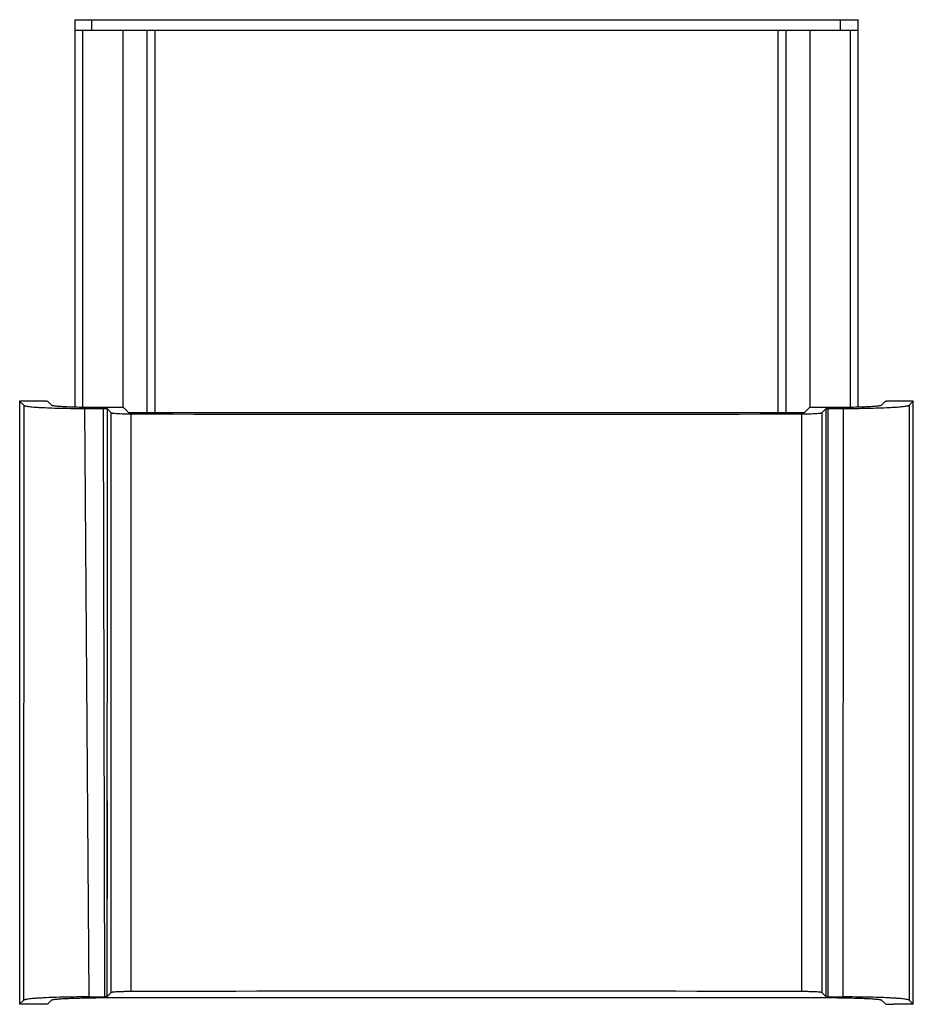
# Model space of a CAD drawing. Header units: millimetres. Extents: x 28 to 239, y 73 to 306.
import ezdxf

# ---------------------------------------------------------------- set-up
doc = ezdxf.new("R2010")
doc.units = ezdxf.units.MM
doc.header["$LTSCALE"] = 24.591667
doc.layers.get('0').update_dxf_attribs({"linetype": 'CONTINUOUS'})

msp = doc.modelspace()

# ---------------------------------------------------------------- linework, layer by layer
at = {"color": 7, "linetype": 'Continuous'}
for p, q in [((41.34, 305.75), (41.34, 214.29)), ((41.34, 305.75), (226.34, 305.75)), ((45.36, 303.25), (45.36, 305.75)), ((222.11, 305.75), (222.11, 303.25)), ((226.34, 214.29), (226.34, 305.75)), ((41.34, 303.25), (226.34, 303.25)), ((43.23, 214.24), (43.23, 303.25)), ((52.65, 303.25), (52.65, 214.21)), ((58.34, 303.25), (58.34, 212.95)), ((60.34, 212.95), (60.34, 303.25)), ((207.34, 303.25), (207.34, 212.95)), ((209.34, 212.95), (209.34, 303.25)), ((215.02, 214.21), (215.02, 303.25)), ((224.44, 303.25), (224.44, 214.24)), ((28.32, 215.73), (28.32, 73.36)), ((28.32, 215.73), (29.35, 214.71)), ((32.95, 215.73), (28.32, 215.73)), ((29.29, 74.33), (29.35, 214.71)), ((35.84, 214.73), (34.94, 215.63)), ((44.71, 75.1), (43.7, 214)), ((43.7, 214), (48.08, 214)), ((52.84, 214.21), (46.24, 214.21)), ((48.44, 75.1), (48.08, 214)), ((48.96, 213.95), (48.94, 75.12)), ((48.96, 213.95), (49.94, 212.97)), ((54.1, 212.95), (52.84, 214.21)), ((214.84, 214.21), (213.57, 212.95)), ((221.33, 214.21), (214.84, 214.21)), ((217.73, 212.97), (218.73, 213.97)), ((218.73, 75.12), (218.73, 213.97)), ((218.73, 167.69), (218.73, 213.97)), ((219.24, 75.1), (219.25, 214)), ((219.25, 214), (222.87, 214)), ((222.81, 75.1), (222.87, 214)), ((232.73, 215.63), (231.83, 214.73)), ((239.35, 215.73), (234.77, 215.73)), ((238.38, 214.77), (239.35, 215.73)), ((238.38, 214.77), (238.39, 74.32)), ((239.35, 73.36), (239.35, 215.73)), ((49.94, 167.35), (49.93, 212.97)), ((49.94, 76.12), (49.94, 212.97)), ((213.57, 212.95), (54.1, 212.95)), ((54.64, 76.36), (54.65, 212.73)), ((213, 76.36), (213.06, 212.73)), ((217.73, 212.97), (217.74, 76.12)), ((217.74, 212.97), (217.73, 167.35)), ((48.95, 121.4), (48.94, 75.12)), ((49.93, 76.12), (49.94, 121.74)), ((217.74, 121.73), (217.74, 76.12)), ((44.71, 75.1), (48.44, 75.1)), ((221.43, 74.88), (46.33, 74.88)), ((48.94, 75.12), (49.93, 76.12)), ((217.74, 76.12), (218.73, 75.12)), ((219.24, 75.1), (222.81, 75.1)), ((232.74, 73.46), (231.83, 74.36)), ((28.32, 73.36), (29.29, 74.33)), ((32.91, 73.36), (28.32, 73.36)), ((35.84, 74.36), (34.94, 73.46)), ((239.35, 73.36), (234.69, 73.36)), ((238.39, 74.32), (239.35, 73.36))]:
    msp.add_line(p, q, dxfattribs=at)
for centre, radius, start, end in [((133.84, 28844.42), 28631.81, 269.841529, 270.158526), ((133.84, -28554.17), 28630.64, 89.84158, 90.158488)]:
    msp.add_arc(centre, radius, start, end, dxfattribs=at)
for points, knots in [([(29.35, 214.71), (29.36, 214.69), (29.41, 214.67), (29.54, 214.61), (29.79, 214.56), (30.17, 214.49), (30.69, 214.43), (31.31, 214.36), (32.05, 214.3), (32.89, 214.25), (34.21, 214.18), (36.04, 214.11), (38.44, 214.04), (41.02, 214), (42.79, 214), (43.7, 214)], [0, 0, 0, 0, 0.004371, 0.010716, 0.02968, 0.057098, 0.09287, 0.136787, 0.188417, 0.24727, 0.312848, 0.461902, 0.630152, 0.811706, 1, 1, 1, 1]), ([(34.94, 215.63), (34.93, 215.64), (34.91, 215.64), (34.85, 215.66), (34.74, 215.67), (34.55, 215.69), (34.31, 215.7), (34.01, 215.72), (33.56, 215.73), (33.2, 215.73), (32.95, 215.73)], [0, 0, 0, 0, 0.011006, 0.029878, 0.092724, 0.188283, 0.312832, 0.461807, 0.630089, 1, 1, 1, 1]), ([(46.24, 214.21), (45.58, 214.21), (44.29, 214.22), (42.42, 214.25), (40.69, 214.29), (39.16, 214.35), (38.03, 214.42), (37.27, 214.48), (36.81, 214.52), (36.44, 214.57), (36.16, 214.62), (35.97, 214.66), (35.87, 214.7), (35.84, 214.73)], [0, 0, 0, 0, 0.188305, 0.369868, 0.538128, 0.68719, 0.811626, 0.863259, 0.907178, 0.942952, 0.970372, 0.989336, 1, 1, 1, 1]), ([(48.08, 214), (48.19, 214), (48.35, 213.99), (48.55, 213.99), (48.68, 213.98), (48.79, 213.98), (48.87, 213.97), (48.92, 213.96), (48.95, 213.96), (48.96, 213.95)], [0, 0, 0, 0, 0.369792, 0.538277, 0.687338, 0.811199, 0.906388, 0.97009, 1, 1, 1, 1]), ([(218.73, 213.97), (218.74, 213.97), (218.75, 213.98), (218.78, 213.98), (218.83, 213.98), (218.92, 213.99), (219.06, 213.99), (219.18, 214), (219.25, 214)], [0, 0, 0, 0, 0.029464, 0.092709, 0.188292, 0.312695, 0.630063, 1, 1, 1, 1]), ([(231.83, 214.73), (231.81, 214.71), (231.71, 214.67), (231.51, 214.62), (231.23, 214.57), (230.86, 214.53), (230.4, 214.48), (229.63, 214.42), (228.49, 214.35), (226.94, 214.29), (225.18, 214.25), (223.29, 214.22), (222, 214.21), (221.33, 214.21)], [0, 0, 0, 0, 0.010664, 0.029628, 0.057048, 0.092822, 0.136741, 0.188374, 0.31281, 0.461872, 0.630132, 0.811695, 1, 1, 1, 1]), ([(222.87, 214), (223.84, 214), (225.76, 214), (228.56, 214.05), (231.14, 214.11), (233.13, 214.19), (234.55, 214.27), (235.46, 214.33), (236.26, 214.39), (236.94, 214.46), (237.49, 214.53), (237.91, 214.6), (238.18, 214.66), (238.32, 214.72), (238.37, 214.75), (238.38, 214.77)], [0, 0, 0, 0, 0.188294, 0.369848, 0.538098, 0.687152, 0.75273, 0.811583, 0.863213, 0.90713, 0.942902, 0.97032, 0.989284, 0.995629, 1, 1, 1, 1]), ([(234.77, 215.73), (234.51, 215.73), (234.15, 215.73), (233.68, 215.72), (233.38, 215.7), (233.13, 215.69), (232.96, 215.67), (232.85, 215.66), (232.79, 215.65), (232.76, 215.64), (232.74, 215.64), (232.73, 215.63)], [0, 0, 0, 0, 0.369724, 0.53818, 0.687214, 0.811049, 0.906218, 0.94217, 0.969922, 0.989204, 1, 1, 1, 1]), ([(49.94, 212.97), (49.95, 212.96), (49.99, 212.94), (50.08, 212.92), (50.21, 212.9), (50.38, 212.88), (50.58, 212.86), (50.92, 212.83), (51.43, 212.8), (52.12, 212.77), (52.91, 212.75), (53.76, 212.73), (54.35, 212.73), (54.65, 212.73)], [0, 0, 0, 0, 0.01084, 0.029997, 0.05749, 0.093081, 0.136475, 0.187351, 0.310236, 0.458544, 0.626895, 0.80936, 1, 1, 1, 1]), ([(213.06, 212.73), (213.35, 212.73), (213.94, 212.73), (214.79, 212.75), (215.57, 212.77), (216.25, 212.8), (216.76, 212.83), (217.1, 212.86), (217.3, 212.88), (217.46, 212.9), (217.59, 212.92), (217.68, 212.94), (217.72, 212.96), (217.73, 212.97)], [0, 0, 0, 0, 0.190641, 0.373106, 0.541457, 0.689765, 0.81265, 0.863526, 0.906919, 0.942511, 0.970003, 0.98916, 1, 1, 1, 1]), ([(44.71, 75.1), (43.74, 75.1), (41.83, 75.09), (39.06, 75.05), (36.49, 74.98), (34.51, 74.9), (33.11, 74.82), (32.2, 74.76), (31.41, 74.7), (30.73, 74.63), (30.18, 74.56), (29.77, 74.49), (29.5, 74.43), (29.36, 74.38), (29.31, 74.35), (29.29, 74.33)], [0, 0, 0, 0, 0.188294, 0.369848, 0.538098, 0.687152, 0.75273, 0.811583, 0.863213, 0.90713, 0.942902, 0.97032, 0.989284, 0.995629, 1, 1, 1, 1]), ([(35.84, 74.36), (35.86, 74.39), (35.97, 74.42), (36.16, 74.47), (36.44, 74.52), (36.82, 74.57), (37.28, 74.61), (38.04, 74.67), (39.18, 74.74), (40.73, 74.8), (42.48, 74.85), (44.37, 74.87), (45.67, 74.88), (46.33, 74.88)], [0, 0, 0, 0, 0.010664, 0.029628, 0.057048, 0.092822, 0.136741, 0.188374, 0.31281, 0.461872, 0.630132, 0.811695, 1, 1, 1, 1]), ([(48.94, 75.12), (48.94, 75.12), (48.92, 75.12), (48.89, 75.11), (48.84, 75.11), (48.75, 75.1), (48.61, 75.1), (48.5, 75.1), (48.44, 75.1)], [0, 0, 0, 0, 0.02991, 0.093612, 0.188802, 0.312664, 0.630205, 1, 1, 1, 1]), ([(54.64, 76.36), (54.34, 76.36), (53.75, 76.36), (52.9, 76.34), (52.12, 76.32), (51.43, 76.29), (50.92, 76.26), (50.58, 76.23), (50.38, 76.21), (50.21, 76.19), (50.08, 76.17), (50, 76.15), (49.95, 76.13), (49.94, 76.12)], [0, 0, 0, 0, 0.190641, 0.373105, 0.541456, 0.689764, 0.81265, 0.863526, 0.906919, 0.94251, 0.970003, 0.98916, 1, 1, 1, 1]), ([(217.74, 76.12), (217.72, 76.13), (217.68, 76.15), (217.59, 76.17), (217.46, 76.19), (217.29, 76.21), (217.09, 76.23), (216.75, 76.26), (216.24, 76.29), (215.54, 76.32), (214.75, 76.34), (213.89, 76.36), (213.3, 76.36), (213, 76.36)], [0, 0, 0, 0, 0.01084, 0.029997, 0.05749, 0.093082, 0.136475, 0.187351, 0.310237, 0.458545, 0.626896, 0.80936, 1, 1, 1, 1]), ([(218.73, 75.12), (218.74, 75.12), (218.75, 75.12), (218.79, 75.11), (218.84, 75.11), (218.93, 75.1), (219.07, 75.1), (219.18, 75.1), (219.24, 75.1)], [0, 0, 0, 0, 0.031312, 0.098339, 0.196685, 0.321631, 0.633962, 1, 1, 1, 1]), ([(221.43, 74.88), (222.09, 74.88), (223.37, 74.87), (225.25, 74.85), (226.98, 74.8), (228.51, 74.74), (229.64, 74.67), (230.41, 74.61), (230.86, 74.57), (231.23, 74.52), (231.51, 74.47), (231.7, 74.43), (231.8, 74.39), (231.83, 74.36)], [0, 0, 0, 0, 0.188305, 0.369868, 0.538128, 0.68719, 0.811626, 0.863259, 0.907178, 0.942952, 0.970372, 0.989336, 1, 1, 1, 1]), ([(238.39, 74.32), (238.37, 74.34), (238.32, 74.37), (238.18, 74.42), (237.91, 74.49), (237.49, 74.56), (236.93, 74.63), (236.25, 74.7), (235.45, 74.76), (234.54, 74.82), (233.11, 74.9), (231.12, 74.98), (228.52, 75.04), (225.72, 75.09), (223.79, 75.1), (222.81, 75.1)], [0, 0, 0, 0, 0.004371, 0.010716, 0.02968, 0.057098, 0.09287, 0.136787, 0.188417, 0.24727, 0.312848, 0.461902, 0.630152, 0.811706, 1, 1, 1, 1]), ([(34.94, 73.46), (34.94, 73.46), (34.92, 73.45), (34.88, 73.44), (34.82, 73.43), (34.72, 73.42), (34.54, 73.4), (34.29, 73.39), (33.99, 73.38), (33.52, 73.36), (33.16, 73.36), (32.91, 73.36)], [0, 0, 0, 0, 0.01035, 0.029381, 0.057034, 0.092972, 0.188389, 0.312835, 0.461861, 0.63013, 1, 1, 1, 1]), ([(232.74, 73.46), (232.74, 73.45), (232.76, 73.44), (232.8, 73.44), (232.85, 73.43), (232.95, 73.41), (233.12, 73.4), (233.36, 73.39), (233.65, 73.38), (234.09, 73.36), (234.44, 73.36), (234.69, 73.36)], [0, 0, 0, 0, 0.010794, 0.030074, 0.057824, 0.093775, 0.188941, 0.312774, 0.461808, 0.630266, 1, 1, 1, 1])]:
    msp.add_open_spline(points, degree=3, knots=knots, dxfattribs=at)

doc.saveas('drawing.dxf')
